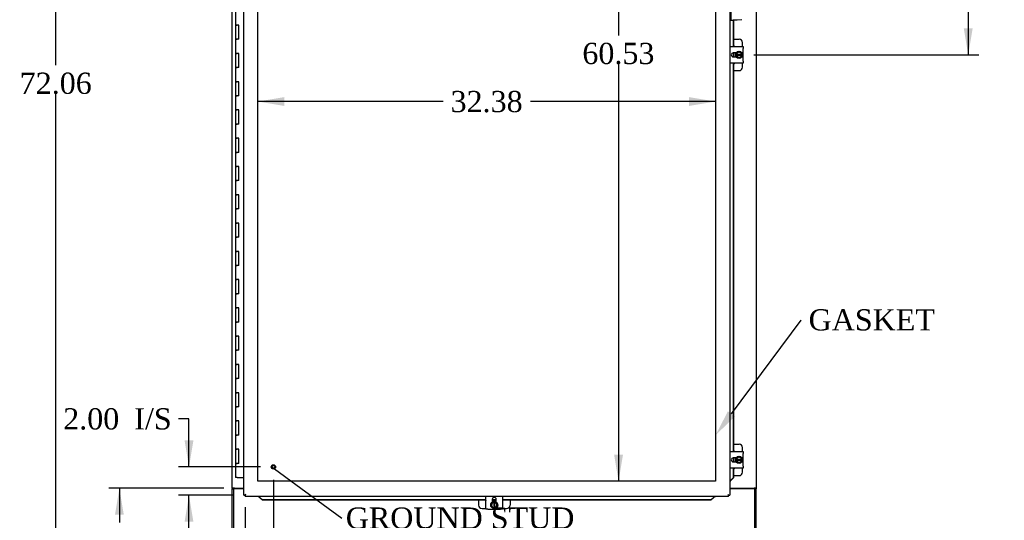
# Model space of a CAD drawing. Header units: inches. Extents: x 1 to 299, y -2 to 199.
# Tile 15 of 30: x 46 to 116, y 67 to 103. Entities that reach past the tile are written whole.
import ezdxf
from ezdxf import colors
from ezdxf.entities.mleader import LeaderData, LeaderLine
from ezdxf.enums import TextEntityAlignment as Align
from ezdxf.lldxf.tags import DXFTag
from ezdxf.math import Vec2, Vec3

# ---------------------------------------------------------------- set-up
doc = ezdxf.new("R2010")
doc.units = ezdxf.units.IN
doc.header["$MEASUREMENT"] = 0
for name, color, linetype in [('COM40153-2', 7, 'Continuous'), ('COM51497', 7, 'Continuous'), ('COM51498', 7, 'Continuous'), ('COM53957-3', 7, 'Continuous'), ('COM55523', 7, 'Continuous'), ('COM71171-3', 7, 'Continuous'), ('COM71172-2', 7, 'Continuous'), ('COM71173-2', 7, 'Continuous'), ('Default', 7, 'Continuous'), ('DV1_Default', 7, 'Continuous'), ('SCC19011', 7, 'Continuous'), ('SPR20280', 7, 'Continuous'), ('STD26258', 7, 'Continuous'), ('WAF25367', 7, 'Continuous')]:
    doc.layers.add(name, color=color, linetype=linetype)
doc.styles.add('SEACAD_Times_New_Roman', font='times.ttf')
tags = doc.linetypes.add('HIDDEN2', pattern=[0.1875, 0.125, -0.0625]).pattern_tags.tags
tags[6:7] = [DXFTag(74, 4), DXFTag(75, 0), DXFTag(340, '0'), DXFTag(46, 0.0), DXFTag(50, 0.0), DXFTag(44, 0.0), DXFTag(45, 0.0)]
tags[4:5] = [DXFTag(74, 4), DXFTag(75, 0), DXFTag(340, '0'), DXFTag(46, 0.0), DXFTag(50, 0.0), DXFTag(44, 0.0), DXFTag(45, 0.0)]
doc.dimstyles.new('HAMMOND_(STH_-_300x200)', dxfattribs={"dimtxt": 1.5, "dimasz": 1.875, "dimexe": 0.75, "dimexo": 0.75, "dimgap": 0.375, "dimtad": 0, "dimtih": 1, "dimtoh": 1, "dimzin": 0, "dimdsep": 46, "dimtxsty": 'SEACAD_Times_New_Roman', "dimblk1": '_SE_FILLED', "dimblk2": '_SE_FILLED', "dimsah": 1, "dimcen": 0.75, "dimadec": 0, "dimazin": 0, "dimtfac": 0.8, "dimtofl": 0, "dimtmove": 1, "dimatfit": 3, "dimfxl": 0, "dimtolj": 1, "dimtzin": 0, "dimarcsym": 0})

# ---------------------------------------------------------------- blocks, each defined once
blk = doc.blocks.new('_SE_FILLED')
at = {"color": 0}
blk.add_line((0, 0), (-1, 0), dxfattribs=at)
blk.add_solid([(0, 0), (-1, -0.1665), (-1, 0.1665), (0, 0)], dxfattribs=at)
blk = doc.blocks.new('DMBLK1452')
at = {"layer": 'Default', "linetype": 'Continuous'}
for points in [[(48.522, 132.545), (49.147, 132.545), (48.835, 134.42)], [(48.522, 64.235), (48.835, 62.36), (49.147, 64.235)]]:
    blk.add_hatch(color=7, dxfattribs=at).paths.add_polyline_path(points)
at = {"layer": 'Default', "color": 7, "linetype": 'Continuous'}
for p, q in [((60.663, 134.42), (48.085, 134.42)), ((48.835, 99.665), (48.835, 134.42)), ((48.835, 62.36), (48.835, 97.64)), ((60.663, 62.36), (48.085, 62.36))]:
    blk.add_line(p, q, dxfattribs=at)
at = {"layer": 'Default', "color": 7, "linetype": 'Continuous', "style": 'SEACAD_Times_New_Roman'}
blk.add_text('72.06', height=1.5, dxfattribs=at).set_placement((46.276, 99.14), align=Align.TOP_LEFT)
blk = doc.blocks.new('DMBLK1453')
at = {"layer": 'Default', "linetype": 'Continuous'}
for points in [[(64.1, 59.655), (64.1, 60.28), (62.225, 59.968)], [(62.35, 59.655), (64.225, 59.968), (62.35, 60.28)]]:
    blk.add_hatch(color=7, dxfattribs=at).paths.add_polyline_path(points)
at = {"layer": 'Default', "color": 7, "linetype": 'Continuous'}
for p, q in [((64.225, 70.342), (64.225, 59.218)), ((62.225, 68.404), (62.225, 59.218)), ((62.225, 59.968), (65.262, 59.968)), ((65.262, 59.968), (66.012, 59.968))]:
    blk.add_line(p, q, dxfattribs=at)
at = {"layer": 'Default', "color": 7, "linetype": 'Continuous', "style": 'SEACAD_Times_New_Roman'}
for s, p in [('2.00', (66.537, 60.718)), ('I/S', (71.568, 60.718))]:
    blk.add_text(s, height=1.5, dxfattribs=at).set_placement(p, align=Align.TOP_LEFT)
blk = doc.blocks.new('DMBLK1454')
at = {"layer": 'Default', "linetype": 'Continuous'}
for points in [[(57.941, 73.124), (58.253, 71.249), (58.566, 73.124)], [(57.941, 67.374), (58.566, 67.374), (58.253, 69.249)]]:
    blk.add_hatch(color=7, dxfattribs=at).paths.add_polyline_path(points)
at = {"layer": 'Default', "color": 7, "linetype": 'Continuous'}
for p, q in [((58.253, 74.65), (57.503, 74.65)), ((58.253, 71.249), (58.253, 74.65)), ((63.319, 71.249), (57.503, 71.249)), ((61.408, 69.249), (57.503, 69.249)), ((58.253, 65.499), (58.253, 69.249))]:
    blk.add_line(p, q, dxfattribs=at)
at = {"layer": 'Default', "color": 7, "linetype": 'Continuous', "style": 'SEACAD_Times_New_Roman'}
for s, p in [('2.00', (49.353, 75.4)), ('I/S', (54.384, 75.4))]:
    blk.add_text(s, height=1.5, dxfattribs=at).set_placement(p, align=Align.TOP_LEFT)
blk = doc.blocks.new('DMBLK1466')
at = {"layer": 'Default', "linetype": 'Continuous'}
for points in [[(53.017, 67.86), (53.642, 67.86), (53.33, 69.735)], [(53.017, 64.235), (53.33, 62.36), (53.642, 64.235)]]:
    blk.add_hatch(color=7, dxfattribs=at).paths.add_polyline_path(points)
at = {"layer": 'Default', "color": 7, "linetype": 'Continuous'}
for p, q in [((60.711, 69.735), (52.58, 69.735)), ((53.33, 69.735), (53.33, 67.322)), ((53.33, 65.297), (53.33, 62.36)), ((60.663, 62.36), (52.58, 62.36))]:
    blk.add_line(p, q, dxfattribs=at)
at = {"layer": 'Default', "color": 7, "linetype": 'Continuous', "style": 'SEACAD_Times_New_Roman'}
blk.add_text('7.38', height=1.5, dxfattribs=at).set_placement((51.339, 66.797), align=Align.TOP_LEFT)
blk = doc.blocks.new('DMBLK1472')
at = {"layer": 'Default', "linetype": 'Continuous'}
for points in [[(113.691, 132.545), (113.379, 134.42), (113.066, 132.545)], [(113.691, 102.271), (113.066, 102.271), (113.379, 100.396)]]:
    blk.add_hatch(color=7, dxfattribs=at).paths.add_polyline_path(points)
at = {"layer": 'Default', "color": 7, "linetype": 'Continuous'}
for p, q in [((99.033, 134.42), (114.129, 134.42)), ((113.379, 134.42), (113.379, 118.683)), ((113.379, 116.658), (113.379, 100.396)), ((98.204, 100.396), (114.129, 100.396))]:
    blk.add_line(p, q, dxfattribs=at)
at = {"layer": 'Default', "color": 7, "linetype": 'Continuous', "style": 'SEACAD_Times_New_Roman'}
blk.add_text('34.02', height=1.5, dxfattribs=at).set_placement((110.82, 118.158), align=Align.TOP_LEFT)
blk = doc.blocks.new('DMBLK1478')
at = {"layer": 'Default', "linetype": 'Continuous'}
for points in [[(88.328, 128.89), (88.953, 128.89), (88.641, 130.765)], [(88.328, 72.108), (88.641, 70.233), (88.953, 72.108)]]:
    blk.add_hatch(color=7, dxfattribs=at).paths.add_polyline_path(points)
at = {"layer": 'Default', "color": 7, "linetype": 'Continuous'}
for p, q in [((88.641, 130.765), (88.641, 101.774)), ((88.641, 99.749), (88.641, 70.233))]:
    blk.add_line(p, q, dxfattribs=at)
at = {"layer": 'Default', "color": 7, "linetype": 'Continuous', "style": 'SEACAD_Times_New_Roman'}
blk.add_text('60.53', height=1.5, dxfattribs=at).set_placement((86.082, 101.249), align=Align.TOP_LEFT)
blk = doc.blocks.new('DMBLK1479')
at = {"layer": 'Default', "linetype": 'Continuous'}
for points in [[(65.005, 97.409), (63.13, 97.097), (65.005, 96.784)], [(93.631, 97.409), (93.631, 96.784), (95.506, 97.097)]]:
    blk.add_hatch(color=7, dxfattribs=at).paths.add_polyline_path(points)
at = {"layer": 'Default', "color": 7, "linetype": 'Continuous'}
for p, q in [((76.234, 97.097), (63.13, 97.097)), ((95.506, 97.097), (82.402, 97.097))]:
    blk.add_line(p, q, dxfattribs=at)
at = {"layer": 'Default', "color": 7, "linetype": 'Continuous', "style": 'SEACAD_Times_New_Roman'}
blk.add_text('32.38', height=1.5, dxfattribs=at).set_placement((76.759, 97.847), align=Align.TOP_LEFT)

msp = doc.modelspace()

# ---------------------------------------------------------------- linework, layer by layer
at = {"layer": 'COM40153-2', "color": 7, "linetype": 'Continuous'}
for p, q in [((96.575, 104.982), (96.575, 102.857)), ((96.575, 102.857), (96.505, 102.857)), ((96.582, 102.857), (96.575, 102.857)), ((97.028, 102.857), (96.773, 102.857)), ((97.363, 102.886), (97.028, 102.857))]:
    msp.add_line(p, q, dxfattribs=at)
at = {"layer": 'COM51497', "color": 7, "linetype": 'Continuous'}
for p, q in [((96.505, 100.984), (97.454, 100.984)), ((96.959, 100.536), (96.759, 100.536)), ((97.454, 100.984), (97.454, 100.841)), ((97.454, 99.95), (97.454, 100.841)), ((97.454, 99.807), (96.505, 99.807)), ((96.759, 100.255), (96.959, 100.255)), ((97.454, 99.95), (97.454, 99.807)), ((96.505, 72.335), (97.454, 72.335)), ((96.959, 71.887), (96.759, 71.887)), ((97.454, 72.335), (97.454, 72.192)), ((97.454, 71.301), (97.454, 72.192)), ((97.454, 71.158), (96.505, 71.158)), ((96.759, 71.606), (96.959, 71.606)), ((97.454, 71.301), (97.454, 71.158)), ((79.26, 68.261), (79.26, 69.154)), ((80.437, 69.154), (80.437, 68.261)), ((79.708, 68.956), (79.708, 68.756)), ((79.989, 68.756), (79.989, 68.956)), ((79.403, 68.261), (79.26, 68.261)), ((79.403, 68.261), (80.294, 68.261)), ((80.437, 68.261), (80.294, 68.261))]:
    msp.add_line(p, q, dxfattribs=at)
for centre, radius, start, end in [((96.759, 100.396), 0.14, 90, 270), ((96.759, 71.747), 0.141, 90, 270), ((79.848, 68.956), 0.141, 0, 180)]:
    msp.add_arc(centre, radius, start, end, dxfattribs=at)
at = {"layer": 'COM51498', "color": 7, "linetype": 'Continuous'}
for p, q in [((96.773, 101.511), (97.165, 101.511)), ((97.415, 100.984), (97.415, 101.261)), ((96.915, 100.462), (96.915, 100.536)), ((96.915, 100.255), (96.915, 100.327)), ((97.415, 99.53), (97.415, 99.807)), ((96.773, 99.28), (97.165, 99.28)), ((96.773, 72.862), (97.165, 72.862)), ((97.415, 72.335), (97.415, 72.612)), ((96.915, 71.813), (96.915, 71.887)), ((96.915, 71.606), (96.915, 71.678)), ((97.415, 70.881), (97.415, 71.158)), ((96.773, 70.631), (97.165, 70.631)), ((78.733, 68.886), (78.733, 68.55)), ((78.983, 68.3), (79.26, 68.3)), ((79.708, 68.8), (79.78, 68.8)), ((79.914, 68.8), (79.989, 68.8)), ((80.437, 68.3), (80.714, 68.3)), ((80.964, 68.886), (80.964, 68.55))]:
    msp.add_line(p, q, dxfattribs=at)
for centre, start, end in [((96.665, 100.824), 39.93243, 64.51684), ((97.165, 101.261), 0, 90), ((96.665, 99.967), 295.48316, 320.06757), ((97.165, 99.53), 270, 0), ((97.165, 72.612), 0, 90), ((96.665, 72.175), 39.93243, 64.51684), ((96.665, 71.318), 295.48316, 320.06757), ((97.165, 70.881), 270, 0), ((78.983, 68.55), 180, 270), ((79.42, 69.05), 220.93191, 230.06757), ((80.277, 69.05), 309.93243, 319.06809), ((80.714, 68.55), 270, 0)]:
    msp.add_arc(centre, 0.25, start, end, dxfattribs=at)
at = {"layer": 'COM53957-3', "color": 7, "linetype": 'Continuous'}
for p, q in [((62.13, 69.249), (62.13, 131.59)), ((96.505, 131.59), (96.505, 69.249)), ((96.582, 102.857), (96.748, 102.857)), ((96.773, 102.857), (96.748, 102.857)), ((96.748, 102.857), (96.748, 100.984)), ((96.773, 102.857), (96.773, 100.984)), ((96.748, 100.536), (96.748, 100.255)), ((96.773, 100.536), (96.773, 100.255)), ((96.748, 99.807), (96.748, 72.335)), ((96.773, 99.807), (96.773, 72.335)), ((96.748, 71.887), (96.748, 71.606)), ((96.773, 71.887), (96.773, 71.606)), ((96.748, 71.158), (96.748, 70.479)), ((96.773, 71.158), (96.773, 70.479)), ((96.566, 70.29), (96.748, 70.479)), ((96.773, 70.479), (96.59, 70.29)), ((96.773, 70.479), (96.748, 70.479)), ((96.506, 70.124), (96.506, 69.249)), ((96.566, 70.29), (96.59, 70.29)), ((62.13, 69.249), (62.186, 69.249)), ((62.225, 69.249), (62.186, 69.249)), ((62.261, 69.284), (62.225, 69.249)), ((62.225, 69.248), (62.225, 69.209)), ((62.225, 69.209), (62.225, 69.154)), ((62.225, 69.154), (62.225, 69.153)), ((96.41, 69.154), (62.225, 69.154)), ((63.1, 69.153), (62.225, 69.153)), ((62.273, 69.296), (62.273, 69.297)), ((62.273, 69.297), (62.273, 69.297)), ((62.273, 69.297), (62.273, 69.296)), ((62.273, 69.296), (62.273, 69.296)), ((63.266, 69.093), (63.266, 69.069)), ((63.266, 69.093), (63.455, 68.91)), ((63.455, 68.886), (63.266, 69.069)), ((95.18, 68.91), (95.37, 69.093)), ((95.37, 69.069), (95.18, 68.886)), ((95.37, 69.093), (95.37, 69.069)), ((96.41, 69.153), (95.535, 69.153)), ((96.362, 69.297), (96.362, 69.296)), ((96.363, 69.297), (96.362, 69.297)), ((96.362, 69.296), (96.363, 69.296)), ((96.363, 69.296), (96.363, 69.297)), ((96.374, 69.284), (96.41, 69.248)), ((96.41, 69.248), (96.41, 69.209)), ((96.41, 69.154), (96.41, 69.209)), ((96.41, 69.153), (96.41, 69.154)), ((96.411, 69.249), (96.45, 69.249)), ((96.45, 69.249), (96.505, 69.249)), ((96.505, 69.249), (96.506, 69.249)), ((79.26, 68.91), (63.455, 68.91)), ((63.455, 68.886), (63.455, 68.91)), ((79.26, 68.886), (63.455, 68.886)), ((79.989, 68.91), (79.708, 68.91)), ((79.989, 68.886), (79.708, 68.886)), ((95.18, 68.91), (80.437, 68.91)), ((95.18, 68.886), (80.437, 68.886)), ((95.18, 68.886), (95.18, 68.91))]:
    msp.add_line(p, q, dxfattribs=at)
for centre, radius, start, end in [((62.753, 68.32), 1.088, 116.19592, 121.41177), ((61.403, 69.718), 0.967, 328.26141, 334.13089), ((97.339, 69.777), 1.088, 206.19592, 211.41177), ((95.941, 68.426), 0.967, 58.26142, 64.13089)]:
    msp.add_arc(centre, radius, start, end, dxfattribs=at)
for points in [[(96.566, 70.29), (96.559, 70.276), (96.552, 70.262), (96.538, 70.234), (96.532, 70.22), (96.52, 70.193), (96.515, 70.179), (96.508, 70.151), (96.506, 70.137), (96.506, 70.124)], [(63.266, 69.093), (63.252, 69.1), (63.239, 69.107), (63.211, 69.121), (63.197, 69.127), (63.17, 69.139), (63.156, 69.144), (63.128, 69.151), (63.114, 69.153), (63.1, 69.153)], [(95.535, 69.153), (95.522, 69.153), (95.508, 69.151), (95.48, 69.144), (95.466, 69.139), (95.439, 69.127), (95.425, 69.121), (95.397, 69.107), (95.383, 69.1), (95.37, 69.093)]]:
    msp.add_open_spline(points, degree=3, knots=[0, 0, 0, 0, 0.25, 0.25, 0.5, 0.5, 0.75, 0.75, 1, 1, 1, 1], dxfattribs=at)
for points in [[(96.59, 70.29), (96.575, 70.279), (96.559, 70.268), (96.543, 70.258)], [(63.266, 69.069), (63.256, 69.084), (63.245, 69.1), (63.235, 69.116)], [(95.401, 69.116), (95.391, 69.1), (95.38, 69.084), (95.37, 69.069)]]:
    msp.add_open_spline(points, degree=3, dxfattribs=at)
at = {"layer": 'COM55523', "color": 7, "linetype": 'Continuous'}
for p, q in [((61.538, 103.499), (61.538, 102.499)), ((61.538, 102.499), (61.655, 102.499)), ((61.655, 102.499), (61.538, 102.499)), ((61.538, 102.499), (61.538, 101.499)), ((61.772, 102.499), (61.655, 102.499)), ((61.772, 101.499), (61.772, 102.499)), ((61.538, 101.499), (61.655, 101.499)), ((61.538, 101.499), (61.538, 100.499)), ((61.655, 101.499), (61.538, 101.499)), ((61.772, 101.499), (61.655, 101.499)), ((61.538, 100.499), (61.655, 100.499)), ((61.655, 100.499), (61.538, 100.499)), ((61.538, 100.499), (61.538, 99.499)), ((61.772, 100.499), (61.655, 100.499)), ((61.772, 99.499), (61.772, 100.499)), ((61.538, 99.499), (61.655, 99.499)), ((61.538, 99.499), (61.538, 98.499)), ((61.655, 99.499), (61.538, 99.499)), ((61.772, 99.499), (61.655, 99.499)), ((61.538, 98.499), (61.655, 98.499)), ((61.655, 98.499), (61.538, 98.499)), ((61.538, 98.499), (61.538, 97.499)), ((61.772, 98.499), (61.655, 98.499)), ((61.772, 97.499), (61.772, 98.499)), ((61.538, 97.499), (61.655, 97.499)), ((61.538, 97.499), (61.538, 96.499)), ((61.655, 97.499), (61.538, 97.499)), ((61.772, 97.499), (61.655, 97.499)), ((61.538, 96.499), (61.655, 96.499)), ((61.655, 96.499), (61.538, 96.499)), ((61.538, 96.499), (61.538, 95.499)), ((61.772, 96.499), (61.655, 96.499)), ((61.772, 95.499), (61.772, 96.499)), ((61.538, 95.499), (61.655, 95.499)), ((61.538, 95.499), (61.538, 94.499)), ((61.655, 95.499), (61.538, 95.499)), ((61.772, 95.499), (61.655, 95.499)), ((61.538, 94.499), (61.655, 94.499)), ((61.655, 94.499), (61.538, 94.499)), ((61.538, 94.499), (61.538, 93.499)), ((61.772, 94.499), (61.655, 94.499)), ((61.772, 93.499), (61.772, 94.499)), ((61.538, 93.499), (61.655, 93.499)), ((61.538, 93.499), (61.538, 92.499)), ((61.655, 93.499), (61.538, 93.499)), ((61.772, 93.499), (61.655, 93.499)), ((61.538, 92.499), (61.655, 92.499)), ((61.655, 92.499), (61.538, 92.499)), ((61.538, 92.499), (61.538, 91.499)), ((61.772, 92.499), (61.655, 92.499)), ((61.772, 91.499), (61.772, 92.499)), ((61.538, 91.499), (61.655, 91.499)), ((61.538, 91.499), (61.538, 90.499)), ((61.655, 91.499), (61.538, 91.499)), ((61.772, 91.499), (61.655, 91.499)), ((61.538, 90.499), (61.655, 90.499)), ((61.655, 90.499), (61.538, 90.499)), ((61.538, 90.499), (61.538, 89.499)), ((61.772, 90.499), (61.655, 90.499)), ((61.772, 89.499), (61.772, 90.499)), ((61.538, 89.499), (61.655, 89.499)), ((61.538, 89.499), (61.538, 88.499)), ((61.655, 89.499), (61.538, 89.499)), ((61.772, 89.499), (61.655, 89.499)), ((61.538, 88.499), (61.655, 88.499)), ((61.655, 88.499), (61.538, 88.499)), ((61.538, 88.499), (61.538, 87.499)), ((61.772, 88.499), (61.655, 88.499)), ((61.772, 87.499), (61.772, 88.499)), ((61.538, 87.499), (61.655, 87.499)), ((61.538, 87.499), (61.538, 86.499)), ((61.655, 87.499), (61.538, 87.499)), ((61.772, 87.499), (61.655, 87.499)), ((61.538, 86.499), (61.655, 86.499)), ((61.655, 86.499), (61.538, 86.499)), ((61.538, 86.499), (61.538, 85.499)), ((61.772, 86.499), (61.655, 86.499)), ((61.772, 85.499), (61.772, 86.499)), ((61.538, 85.499), (61.655, 85.499)), ((61.538, 85.499), (61.538, 84.499)), ((61.655, 85.499), (61.538, 85.499)), ((61.772, 85.499), (61.655, 85.499)), ((61.538, 84.499), (61.655, 84.499)), ((61.655, 84.499), (61.538, 84.499)), ((61.538, 84.499), (61.538, 83.499)), ((61.772, 84.499), (61.655, 84.499)), ((61.772, 83.499), (61.772, 84.499)), ((61.538, 83.499), (61.655, 83.499)), ((61.538, 83.499), (61.538, 82.499)), ((61.655, 83.499), (61.538, 83.499)), ((61.772, 83.499), (61.655, 83.499)), ((61.538, 82.499), (61.655, 82.499)), ((61.655, 82.499), (61.538, 82.499)), ((61.538, 82.499), (61.538, 81.499)), ((61.772, 82.499), (61.655, 82.499)), ((61.772, 81.499), (61.772, 82.499)), ((61.538, 81.499), (61.655, 81.499)), ((61.538, 81.499), (61.538, 80.499)), ((61.655, 81.499), (61.538, 81.499)), ((61.772, 81.499), (61.655, 81.499)), ((61.538, 80.499), (61.655, 80.499)), ((61.655, 80.499), (61.538, 80.499)), ((61.538, 80.499), (61.538, 79.499)), ((61.772, 80.499), (61.655, 80.499)), ((61.772, 79.499), (61.772, 80.499)), ((61.538, 79.499), (61.655, 79.499)), ((61.538, 79.499), (61.538, 78.499)), ((61.655, 79.499), (61.538, 79.499)), ((61.772, 79.499), (61.655, 79.499)), ((61.538, 78.499), (61.655, 78.499)), ((61.655, 78.499), (61.538, 78.499)), ((61.538, 78.499), (61.538, 77.499)), ((61.772, 78.499), (61.655, 78.499)), ((61.772, 77.499), (61.772, 78.499)), ((61.538, 77.499), (61.655, 77.499)), ((61.538, 77.499), (61.538, 76.499)), ((61.655, 77.499), (61.538, 77.499)), ((61.772, 77.499), (61.655, 77.499)), ((61.538, 76.499), (61.655, 76.499)), ((61.655, 76.499), (61.538, 76.499)), ((61.538, 76.499), (61.538, 75.499)), ((61.772, 76.499), (61.655, 76.499)), ((61.772, 75.499), (61.772, 76.499)), ((61.538, 75.499), (61.655, 75.499)), ((61.538, 75.499), (61.538, 74.499)), ((61.655, 75.499), (61.538, 75.499)), ((61.772, 75.499), (61.655, 75.499)), ((61.538, 74.499), (61.655, 74.499)), ((61.655, 74.499), (61.538, 74.499)), ((61.538, 74.499), (61.538, 73.499)), ((61.772, 74.499), (61.655, 74.499)), ((61.772, 73.499), (61.772, 74.499)), ((61.538, 73.499), (61.655, 73.499)), ((61.538, 73.499), (61.538, 72.499)), ((61.655, 73.499), (61.538, 73.499)), ((61.772, 73.499), (61.655, 73.499)), ((61.538, 72.499), (61.655, 72.499)), ((61.655, 72.499), (61.538, 72.499)), ((61.538, 72.499), (61.538, 71.499)), ((61.772, 72.499), (61.655, 72.499)), ((61.772, 71.499), (61.772, 72.499)), ((61.538, 71.499), (61.655, 71.499)), ((61.538, 71.499), (61.538, 70.499)), ((61.655, 71.499), (61.538, 71.499)), ((61.772, 71.499), (61.655, 71.499)), ((61.655, 70.499), (61.538, 70.499)), ((61.655, 70.499), (62.13, 70.499))]:
    msp.add_line(p, q, dxfattribs=at)
at = {"layer": 'COM71171-3', "color": 7, "linetype": 'Continuous'}
for p, q in [((61.413, 69.705), (61.413, 62.503)), ((62.13, 69.705), (61.413, 69.705)), ((98.283, 69.705), (96.506, 69.705)), ((98.283, 62.503), (98.283, 69.705))]:
    msp.add_line(p, q, dxfattribs=at)
at = {"layer": 'COM71172-2', "color": 7, "linetype": 'Continuous'}
for p, q in [((61.318, 69.735), (61.318, 131.045)), ((61.318, 69.735), (61.318, 69.705)), ((61.461, 69.735), (61.318, 69.735)), ((61.318, 69.705), (61.413, 69.705)), ((61.318, 62.455), (61.318, 69.705)), ((61.413, 69.735), (61.413, 69.705)), ((61.461, 69.735), (62.13, 69.735))]:
    msp.add_line(p, q, dxfattribs=at)
at = {"layer": 'COM71173-2', "color": 7, "linetype": 'Continuous'}
for p, q in [((98.378, 131.045), (98.378, 69.735)), ((96.506, 69.735), (98.235, 69.735)), ((98.378, 69.735), (98.235, 69.735)), ((98.283, 69.735), (98.283, 69.705)), ((98.283, 69.705), (98.378, 69.705)), ((98.378, 69.735), (98.378, 69.705)), ((98.378, 62.455), (98.378, 69.705))]:
    msp.add_line(p, q, dxfattribs=at)
at = {"layer": 'DV1_Default', "color": 7, "linetype": 'HIDDEN2'}
for p, q in [((63.13, 70.233), (63.13, 130.765)), ((95.506, 130.765), (95.506, 70.233)), ((95.506, 70.233), (63.13, 70.233))]:
    msp.add_line(p, q, dxfattribs=at)
at = {"layer": 'SCC19011', "color": 7, "linetype": 'Continuous'}
for p, q in [((97.165, 100.637), (96.95, 100.504)), ((96.95, 100.504), (96.95, 100.43)), ((96.95, 100.43), (96.95, 100.362)), ((96.971, 100.43), (96.95, 100.43)), ((96.95, 100.362), (96.95, 100.287)), ((96.95, 100.362), (96.971, 100.362)), ((96.981, 100.43), (96.971, 100.43)), ((96.971, 100.362), (96.981, 100.362)), ((97.35, 100.43), (96.981, 100.43)), ((96.981, 100.362), (97.35, 100.362)), ((97.38, 100.504), (97.165, 100.637)), ((97.36, 100.43), (97.35, 100.43)), ((97.35, 100.362), (97.36, 100.362)), ((97.38, 100.43), (97.36, 100.43)), ((97.36, 100.362), (97.38, 100.362)), ((97.38, 100.43), (97.38, 100.504)), ((97.38, 100.362), (97.38, 100.43)), ((97.38, 100.287), (97.38, 100.362)), ((96.95, 100.287), (97.165, 100.155)), ((97.165, 100.155), (97.38, 100.287)), ((97.165, 71.988), (96.95, 71.855)), ((96.95, 71.855), (96.95, 71.781)), ((96.95, 71.781), (96.95, 71.713)), ((96.971, 71.781), (96.95, 71.781)), ((96.981, 71.781), (96.971, 71.781)), ((97.35, 71.781), (96.981, 71.781)), ((97.38, 71.855), (97.165, 71.988)), ((97.36, 71.781), (97.35, 71.781)), ((97.38, 71.781), (97.36, 71.781)), ((97.38, 71.781), (97.38, 71.855)), ((97.38, 71.713), (97.38, 71.781)), ((96.95, 71.713), (96.95, 71.638)), ((96.95, 71.713), (96.971, 71.713)), ((96.95, 71.638), (97.165, 71.506)), ((96.971, 71.713), (96.981, 71.713)), ((96.981, 71.713), (97.35, 71.713)), ((97.165, 71.506), (97.38, 71.638)), ((97.35, 71.713), (97.36, 71.713)), ((97.36, 71.713), (97.38, 71.713)), ((97.38, 71.638), (97.38, 71.713)), ((79.74, 68.765), (79.607, 68.55)), ((79.607, 68.55), (79.74, 68.335)), ((79.814, 68.765), (79.74, 68.765)), ((79.74, 68.335), (79.814, 68.335)), ((79.882, 68.765), (79.814, 68.765)), ((79.814, 68.765), (79.814, 68.744)), ((79.814, 68.744), (79.814, 68.734)), ((79.814, 68.734), (79.814, 68.365)), ((79.814, 68.365), (79.814, 68.355)), ((79.814, 68.355), (79.814, 68.335)), ((79.814, 68.335), (79.882, 68.335)), ((79.957, 68.765), (79.882, 68.765)), ((79.882, 68.744), (79.882, 68.765)), ((79.882, 68.734), (79.882, 68.744)), ((79.882, 68.365), (79.882, 68.734)), ((79.882, 68.355), (79.882, 68.365)), ((79.882, 68.335), (79.882, 68.355)), ((79.882, 68.335), (79.957, 68.335)), ((80.089, 68.55), (79.957, 68.765)), ((79.957, 68.335), (80.089, 68.55))]:
    msp.add_line(p, q, dxfattribs=at)
for centre, radius, start, end in [((97.165, 100.396), 0.188, 10.44743, 169.55257), ((97.165, 100.396), 0.188, 190.44743, 349.55257), ((97.165, 71.747), 0.188, 10.44743, 169.55257), ((97.165, 71.747), 0.188, 190.44743, 349.55257), ((79.848, 68.55), 0.188, 100.44743, 259.55257), ((79.848, 68.55), 0.187, 280.44743, 79.55257)]:
    msp.add_arc(centre, radius, start, end, dxfattribs=at)
at = {"layer": 'SPR20280', "color": 7, "linetype": 'Continuous'}
for points, knots in [([(96.947, 100.537), (96.935, 100.518), (96.913, 100.471), (96.9, 100.392), (96.914, 100.311), (96.937, 100.27), (96.947, 100.254)], [0.95809881, 0.95809881, 0.95809881, 0.95809881, 0.9661238, 0.97598802, 0.98694613, 0.99365696, 0.99365696, 0.99365696, 0.99365696]), ([(96.957, 100.537), (96.94, 100.513), (96.915, 100.456), (96.909, 100.362), (96.931, 100.294), (96.951, 100.261), (96.955, 100.254)], [0.7674218, 0.7674218, 0.7674218, 0.7674218, 0.77798983, 0.7890906, 0.80019147, 0.80289251, 0.80289251, 0.80289251, 0.80289251]), ([(96.947, 71.888), (96.935, 71.869), (96.913, 71.822), (96.9, 71.743), (96.914, 71.662), (96.937, 71.621), (96.947, 71.605)], [0.95809881, 0.95809881, 0.95809881, 0.95809881, 0.9661238, 0.97598802, 0.98694613, 0.99365696, 0.99365696, 0.99365696, 0.99365696]), ([(79.99, 68.768), (79.971, 68.78), (79.924, 68.802), (79.845, 68.815), (79.764, 68.801), (79.722, 68.778), (79.707, 68.768)], [0.95809881, 0.95809881, 0.95809881, 0.95809881, 0.9661238, 0.97598802, 0.98694613, 0.99365696, 0.99365696, 0.99365696, 0.99365696]), ([(79.99, 68.758), (79.966, 68.775), (79.909, 68.8), (79.815, 68.806), (79.747, 68.784), (79.714, 68.764), (79.707, 68.76)], [0.7674218, 0.7674218, 0.7674218, 0.7674218, 0.77798983, 0.7890906, 0.80019147, 0.80289251, 0.80289251, 0.80289251, 0.80289251])]:
    msp.add_open_spline(points, degree=3, knots=knots, dxfattribs=at)
at = {"layer": 'STD26258', "color": 7, "linetype": 'HIDDEN2'}
for radius in [0.156, 0.125, 0.0944]:
    msp.add_circle((64.225, 71.249), radius, dxfattribs=at)
at = {"layer": 'WAF25367', "color": 7, "linetype": 'Continuous'}
for centre in [(97.165, 100.396), (97.165, 71.747), (79.848, 68.55)]:
    msp.add_circle(centre, 0.25, dxfattribs=at)

# ---------------------------------------------------------------- dimensions: what is measured, and where the dimension line sits
at = {"layer": 'Default', "color": 7, "linetype": 'Continuous'}
for base, p1, p2, angle, picture, middle, dimtype in [((48.835, 62.36), (61.413, 62.36), (61.413, 134.42), 90, 'DMBLK1452', (48.835, 98.39), 161), ((113.379, 100.396), (98.283, 134.42), (97.454, 100.396), 90, 'DMBLK1472', (113.379, 117.408), 160), ((88.641, 130.765), (95.506, 130.765), (95.506, 70.233), 270, 'DMBLK1478', (88.641, 100.499), 161), ((53.329783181, 62.359570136), (61.461403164, 69.734570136), (61.413403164, 62.359570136), 90, 'DMBLK1466', (53.329783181, 66.047070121), 160)]:
    dim = msp.add_linear_dim(base=base, p1=p1, p2=p2, angle=angle, text='\\A1;<>', dimstyle='HAMMOND_(STH_-_300x200)', override={"dimtmove": 0}, dxfattribs=at)
    dim.commit()
    dim.dimension.update_dxf_attribs({"geometry": picture, "text_midpoint": middle, "dimtype": dimtype})
dim = msp.add_linear_dim(base=(63.13, 97.097), p1=(95.506, 70.233), p2=(63.13, 70.233), text='\\A1;<>', dimstyle='HAMMOND_(STH_-_300x200)', override={"dimtmove": 0}, dxfattribs=at)
dim.commit()
dim.dimension.update_dxf_attribs({"geometry": 'DMBLK1479', "text_midpoint": (79.318, 97.097), "dimtype": 160})
dim = msp.add_linear_dim(base=(58.253, 71.249), p1=(62.158, 69.249), p2=(64.069, 71.249), angle=90, text='\\A1;<> I/S', dimstyle='HAMMOND_(STH_-_300x200)', dxfattribs=at)
dim.commit()
dim.dimension.update_dxf_attribs({"geometry": 'DMBLK1454', "text_midpoint": (57.503, 74.65), "dimtype": 160})
dim = msp.add_linear_dim(base=(64.225, 59.968), p1=(62.225, 69.154), p2=(64.225, 71.092), text='\\A1;<> I/S', dimstyle='HAMMOND_(STH_-_300x200)', dxfattribs=at)
dim.commit()
dim.dimension.update_dxf_attribs({"geometry": 'DMBLK1453', "text_midpoint": (66.012, 59.968), "dimtype": 160})

# ---------------------------------------------------------------- leaders
ml = msp.add_multileader_mtext('Standard', dxfattribs=at)
ml.set_content('{\\pxsm0.9;\\fTimes New Roman|b0||i0||c0|p34;\\W1.;GASKET\\P}', color=7)
ml.set_leader_properties()
ml.build(insert=Vec2(0, 0))
ml.multileader.update_dxf_attribs({"dogleg_length": 0, "arrow_head_size": 1.875})
ctx = ml.context
ctx.base_point, ctx.char_height, ctx.arrow_head_size, ctx.landing_gap_size = Vec3(101.996, 80.976), 1.5, 1.875, 0.525
notes = []
notes.append((ctx, [(0, (1, 1, 0), (101.561, 81.636), (1, 0), 0, [(0, [(95.506, 73.494)], 0, [])])]))
ctx.mtext.insert = Vec3(102.086, 82.403)
ml = msp.add_multileader_mtext('Standard', dxfattribs=at)
ml.set_content('{\\pxsm0.9;\\fTimes New Roman|b0||i0||c0|p34;\\W1.;GROUND STUD\\PDOOR\\P}', color=7)
ml.set_leader_properties()
ml.set_arrow_properties(name='_SE_FILLED')
ml.build(insert=Vec2(0, 0))
ml.multileader.update_dxf_attribs({"dogleg_length": 0, "arrow_head_size": 1.875})
ctx = ml.context
ctx.base_point, ctx.char_height, ctx.arrow_head_size, ctx.landing_gap_size = Vec3(69.509, 66.954), 1.5, 1.875, 0.525
ctx.text_align_type = 1
notes.append((ctx, [(0, (1, 1, 0), (69.074, 67.614), (1, 0), 0, [(0, [(64.309, 71.116)], 0, [])])]))
ctx.mtext.insert, ctx.mtext.alignment = Vec3(77.43, 68.381), 2
for ctx, leaders in notes:
    for number, flags, end, landing, length, lines in leaders:
        leader = LeaderData()
        leader.index, (leader.has_last_leader_line, leader.has_dogleg_vector, leader.attachment_direction) = number, flags
        leader.last_leader_point, leader.dogleg_vector, leader.dogleg_length = Vec3(end), Vec3(landing), length
        for number, points, colour, breaks in lines:
            line = LeaderLine()
            line.index, line.vertices, line.color, line.breaks = number, Vec3.list(points), colors.encode_raw_color(colour), breaks
            leader.lines.append(line)
        ctx.leaders.append(leader)

doc.saveas('drawing.dxf')
